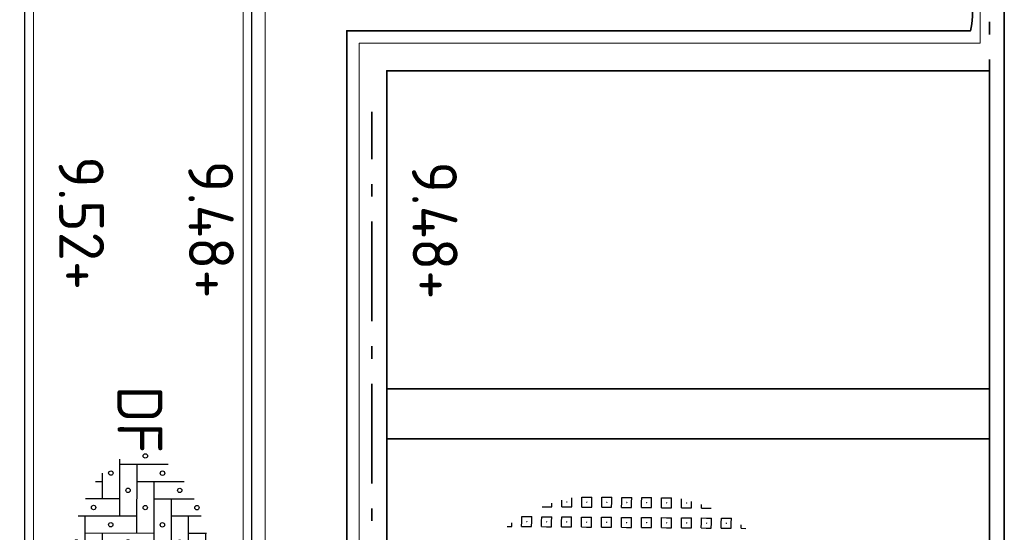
# Model space of a CAD drawing. Header units: metres. Extents: x 133 to 690, y 59 to 257.
# Tile 47 of 84: x 469 to 477, y 120 to 124. Entities that reach past the tile are written whole.
import ezdxf
from ezdxf.enums import TextEntityAlignment as Align

# ---------------------------------------------------------------- set-up
doc = ezdxf.new("R2010")
doc.units = ezdxf.units.M
doc.header["$LTSCALE"] = 0.05
doc.linetypes.add('VH-OPSLUITBAND_120X250', pattern=[26, 16, -4, 2, -4])
for name, color, linetype, lineweight in [('N-WE-GR-HAAG-G', 253, 'GR-HAAG1', 9), ('N-WE-IE-TERREINAFSCHEIDING_KUNSTMATIG_RASTERHEKWERK-G', 4, 'IE-TERREINAFSCHEIDING-KUNSTMATIG-OPEN', 35), ('N-WE-VH-KANTOPSLUITING_OPSLUITBAND_120X250-G', 150, 'VH-OPSLUITBAND_120X250', 35), ('N-WE-VH-KANTOPSLUITING_VOORKANTBAND_OB_100x200-G', 2, 'Continuous', 25), ('N-WE-VH-KANTOPSLUITING_VOORKANTBAND_OB_120x250-G', 3, 'Continuous', 35), ('N-WE-VH-KANTVERHARDING_STREKLAAG-G', 253, 'Continuous', 18), ('N-WE-VH-VERHARDING_GRASPLAAT-G', 70, 'Continuous', 35), ('N-WE-VH-VERHARDING_STRAATBAKSTEEN-S', 252, 'Continuous', 25), ('N-WE-VH-VERHARDING_TEGEL_GRAS-S', 252, 'Continuous', 25), ('N-WE-VH-VERHARDING_TEGEL_GRAS_VAKMARKERING-G', 252, 'Continuous', 35), ('X-XX-AL-HOOGTELABEL-T25', 7, 'Continuous', 25)]:
    doc.layers.add(name, color=color, linetype=linetype, lineweight=lineweight)
doc.styles.add('NLCS-ISO', font='NLCS-ISO.ttf')
doc.linetypes.add('GR-HAAG1', pattern='A,6,[176,NLCS.SHX,S=0.125,R=0,X=0,Y=0],-2', length=8)
doc.linetypes.add('IE-TERREINAFSCHEIDING-KUNSTMATIG-OPEN', pattern='A,7,-1.5,[67,NLCS.SHX,S=0.75,R=0,X=0,Y=0],-1.5', length=10)

# ---------------------------------------------------------------- blocks, each defined once
blk = doc.blocks.new('SVH-GRASTEGEL_STIP-SO')
for p, q in [((-1.844, 2.624), (-1.844, 2.787)), ((-1.444, 2.824), (-1.244, 2.824)), ((-1.444, 2.624), (-1.444, 2.824)), ((-1.244, 2.824), (-1.044, 2.824)), ((-1.044, 2.624), (-1.044, 2.824)), ((-0.644, 2.824), (-0.444, 2.824)), ((-0.644, 2.624), (-0.644, 2.824)), ((-0.444, 2.824), (-0.244, 2.824)), ((-0.244, 2.624), (-0.244, 2.824)), ((0.156, 2.824), (0.356, 2.824)), ((0.156, 2.624), (0.156, 2.824)), ((0.356, 2.824), (0.556, 2.824)), ((0.556, 2.624), (0.556, 2.824)), ((0.956, 2.824), (1.156, 2.824)), ((0.956, 2.624), (0.956, 2.824)), ((1.156, 2.824), (1.356, 2.824)), ((1.356, 2.624), (1.356, 2.824)), ((1.756, 2.824), (1.956, 2.824)), ((1.756, 2.624), (1.756, 2.824)), ((1.956, 2.824), (2.156, 2.824)), ((2.156, 2.624), (2.156, 2.824)), ((2.556, 2.624), (2.556, 2.785)), ((-3.033, 2.424), (-2.844, 2.424)), ((-2.844, 2.424), (-2.644, 2.424)), ((-2.644, 2.424), (-2.644, 2.565)), ((-2.244, 2.624), (-2.244, 2.688)), ((-2.244, 2.424), (-2.244, 2.624)), ((-2.244, 2.424), (-2.044, 2.424)), ((-2.052, 2.624), (-2.044, 2.624)), ((-2.052, 2.624), (-2.044, 2.624)), ((-2.044, 2.632), (-2.044, 2.624)), ((-2.044, 2.632), (-2.044, 2.624)), ((-2.044, 2.624), (-2.044, 2.617)), ((-2.044, 2.624), (-2.037, 2.624)), ((-2.044, 2.624), (-2.044, 2.617)), ((-2.044, 2.624), (-2.037, 2.624)), ((-2.044, 2.424), (-1.844, 2.424)), ((-1.844, 2.424), (-1.844, 2.624)), ((-1.444, 2.424), (-1.444, 2.624)), ((-1.444, 2.424), (-1.244, 2.424)), ((-1.252, 2.624), (-1.244, 2.624)), ((-1.252, 2.624), (-1.244, 2.624)), ((-1.244, 2.632), (-1.244, 2.624)), ((-1.244, 2.632), (-1.244, 2.624)), ((-1.244, 2.624), (-1.244, 2.617)), ((-1.244, 2.624), (-1.237, 2.624)), ((-1.244, 2.624), (-1.244, 2.617)), ((-1.244, 2.624), (-1.237, 2.624)), ((-1.244, 2.424), (-1.044, 2.424)), ((-1.044, 2.424), (-1.044, 2.624)), ((-0.644, 2.424), (-0.644, 2.624)), ((-0.644, 2.424), (-0.444, 2.424)), ((-0.452, 2.624), (-0.444, 2.624)), ((-0.452, 2.624), (-0.444, 2.624)), ((-0.444, 2.632), (-0.444, 2.624)), ((-0.444, 2.632), (-0.444, 2.624)), ((-0.444, 2.624), (-0.444, 2.617)), ((-0.444, 2.624), (-0.437, 2.624)), ((-0.444, 2.624), (-0.444, 2.617)), ((-0.444, 2.624), (-0.437, 2.624)), ((-0.444, 2.424), (-0.244, 2.424)), ((-0.244, 2.424), (-0.244, 2.624)), ((0.156, 2.424), (0.156, 2.624)), ((0.156, 2.424), (0.356, 2.424)), ((0.348, 2.624), (0.356, 2.624)), ((0.348, 2.624), (0.356, 2.624)), ((0.356, 2.632), (0.356, 2.624)), ((0.356, 2.632), (0.356, 2.624)), ((0.356, 2.624), (0.356, 2.617)), ((0.356, 2.624), (0.363, 2.624)), ((0.356, 2.624), (0.356, 2.617)), ((0.356, 2.624), (0.363, 2.624)), ((0.356, 2.424), (0.556, 2.424)), ((0.556, 2.424), (0.556, 2.624)), ((0.956, 2.424), (0.956, 2.624)), ((0.956, 2.424), (1.156, 2.424)), ((1.148, 2.624), (1.156, 2.624)), ((1.148, 2.624), (1.156, 2.624)), ((1.156, 2.632), (1.156, 2.624)), ((1.156, 2.632), (1.156, 2.624)), ((1.156, 2.624), (1.156, 2.617)), ((1.156, 2.624), (1.163, 2.624)), ((1.156, 2.624), (1.156, 2.617)), ((1.156, 2.624), (1.163, 2.624)), ((1.156, 2.424), (1.356, 2.424)), ((1.356, 2.424), (1.356, 2.624)), ((1.756, 2.424), (1.756, 2.624)), ((1.756, 2.424), (1.956, 2.424)), ((1.948, 2.624), (1.956, 2.624)), ((1.948, 2.624), (1.956, 2.624)), ((1.956, 2.632), (1.956, 2.624)), ((1.956, 2.632), (1.956, 2.624)), ((1.956, 2.624), (1.956, 2.617)), ((1.956, 2.624), (1.963, 2.624)), ((1.956, 2.624), (1.956, 2.617)), ((1.956, 2.624), (1.963, 2.624)), ((1.956, 2.424), (2.156, 2.424)), ((2.156, 2.424), (2.156, 2.624)), ((2.556, 2.424), (2.556, 2.624)), ((2.556, 2.424), (2.756, 2.424)), ((2.748, 2.624), (2.756, 2.624)), ((2.748, 2.624), (2.756, 2.624)), ((2.756, 2.632), (2.756, 2.624)), ((2.756, 2.632), (2.756, 2.624)), ((2.756, 2.624), (2.756, 2.617)), ((2.756, 2.624), (2.763, 2.624)), ((2.756, 2.624), (2.756, 2.617)), ((2.756, 2.624), (2.763, 2.624)), ((2.756, 2.424), (2.956, 2.424)), ((2.956, 2.624), (2.956, 2.688)), ((2.956, 2.424), (2.956, 2.624)), ((3.356, 2.424), (3.356, 2.565)), ((3.356, 2.424), (3.556, 2.424)), ((3.556, 2.424), (3.739, 2.424)), ((-3.844, 2.024), (-3.644, 2.024)), ((-3.844, 1.824), (-3.844, 2.024)), ((-3.644, 2.024), (-3.444, 2.024)), ((-3.444, 1.824), (-3.444, 2.024)), ((-3.044, 2.024), (-2.844, 2.024)), ((-3.044, 1.824), (-3.044, 2.024)), ((-2.844, 2.024), (-2.644, 2.024)), ((-2.644, 1.824), (-2.644, 2.024)), ((-2.244, 2.024), (-2.044, 2.024)), ((-2.244, 1.824), (-2.244, 2.024)), ((-2.044, 2.024), (-1.844, 2.024)), ((-1.844, 1.824), (-1.844, 2.024)), ((-1.444, 2.024), (-1.244, 2.024)), ((-1.444, 1.824), (-1.444, 2.024)), ((-1.244, 2.024), (-1.044, 2.024)), ((-1.044, 1.824), (-1.044, 2.024)), ((-0.644, 2.024), (-0.444, 2.024)), ((-0.644, 1.824), (-0.644, 2.024)), ((-0.444, 2.024), (-0.244, 2.024)), ((-0.244, 1.824), (-0.244, 2.024)), ((0.156, 2.024), (0.356, 2.024)), ((0.156, 1.824), (0.156, 2.024)), ((0.356, 2.024), (0.556, 2.024)), ((0.556, 1.824), (0.556, 2.024)), ((0.956, 2.024), (1.156, 2.024)), ((0.956, 1.824), (0.956, 2.024)), ((1.156, 2.024), (1.356, 2.024)), ((1.356, 1.824), (1.356, 2.024)), ((1.756, 2.024), (1.956, 2.024)), ((1.756, 1.824), (1.756, 2.024)), ((1.956, 2.024), (2.156, 2.024)), ((2.156, 1.824), (2.156, 2.024)), ((2.556, 2.024), (2.756, 2.024)), ((2.556, 1.824), (2.556, 2.024)), ((2.756, 2.024), (2.956, 2.024)), ((2.956, 1.824), (2.956, 2.024)), ((3.356, 2.024), (3.556, 2.024)), ((3.356, 1.824), (3.356, 2.024)), ((3.556, 2.024), (3.756, 2.024)), ((3.756, 1.824), (3.756, 2.024)), ((4.156, 2.024), (4.356, 2.024)), ((4.156, 1.824), (4.156, 2.024)), ((4.356, 2.024), (4.556, 2.024)), ((4.556, 1.824), (4.556, 2.024)), ((-4.423, 1.624), (-4.244, 1.624)), ((-4.244, 1.624), (-4.244, 1.766)), ((-3.844, 1.624), (-3.844, 1.824)), ((-3.844, 1.624), (-3.644, 1.624)), ((-3.652, 1.824), (-3.644, 1.824)), ((-3.652, 1.824), (-3.644, 1.824)), ((-3.644, 1.832), (-3.644, 1.824)), ((-3.644, 1.832), (-3.644, 1.824)), ((-3.644, 1.824), (-3.644, 1.817)), ((-3.644, 1.824), (-3.637, 1.824)), ((-3.644, 1.824), (-3.644, 1.817)), ((-3.644, 1.824), (-3.637, 1.824)), ((-3.644, 1.624), (-3.444, 1.624)), ((-3.444, 1.624), (-3.444, 1.824)), ((-3.044, 1.624), (-3.044, 1.824)), ((-3.044, 1.624), (-2.844, 1.624)), ((-2.852, 1.824), (-2.844, 1.824)), ((-2.852, 1.824), (-2.844, 1.824)), ((-2.844, 1.832), (-2.844, 1.824)), ((-2.844, 1.832), (-2.844, 1.824)), ((-2.844, 1.824), (-2.844, 1.817)), ((-2.844, 1.824), (-2.837, 1.824)), ((-2.844, 1.824), (-2.844, 1.817)), ((-2.844, 1.824), (-2.837, 1.824)), ((-2.844, 1.624), (-2.644, 1.624)), ((-2.644, 1.624), (-2.644, 1.824)), ((-2.244, 1.624), (-2.244, 1.824)), ((-2.244, 1.624), (-2.044, 1.624)), ((-2.052, 1.824), (-2.044, 1.824)), ((-2.052, 1.824), (-2.044, 1.824)), ((-2.044, 1.832), (-2.044, 1.824)), ((-2.044, 1.832), (-2.044, 1.824)), ((-2.044, 1.824), (-2.044, 1.817)), ((-2.044, 1.824), (-2.037, 1.824)), ((-2.044, 1.824), (-2.044, 1.817)), ((-2.044, 1.824), (-2.037, 1.824)), ((-2.044, 1.624), (-1.844, 1.624)), ((-1.844, 1.624), (-1.844, 1.824)), ((-1.444, 1.624), (-1.444, 1.824)), ((-1.444, 1.624), (-1.244, 1.624)), ((-1.252, 1.824), (-1.244, 1.824)), ((-1.252, 1.824), (-1.244, 1.824)), ((-1.244, 1.832), (-1.244, 1.824)), ((-1.244, 1.832), (-1.244, 1.824)), ((-1.244, 1.824), (-1.244, 1.817)), ((-1.244, 1.824), (-1.237, 1.824)), ((-1.244, 1.824), (-1.244, 1.817)), ((-1.244, 1.824), (-1.237, 1.824)), ((-1.244, 1.624), (-1.044, 1.624)), ((-1.044, 1.624), (-1.044, 1.824)), ((-0.644, 1.624), (-0.644, 1.824)), ((-0.644, 1.624), (-0.444, 1.624)), ((-0.452, 1.824), (-0.444, 1.824)), ((-0.452, 1.824), (-0.444, 1.824)), ((-0.444, 1.832), (-0.444, 1.824)), ((-0.444, 1.832), (-0.444, 1.824)), ((-0.444, 1.824), (-0.444, 1.817)), ((-0.444, 1.824), (-0.437, 1.824)), ((-0.444, 1.824), (-0.444, 1.817)), ((-0.444, 1.824), (-0.437, 1.824)), ((-0.444, 1.624), (-0.244, 1.624)), ((-0.244, 1.624), (-0.244, 1.824)), ((0.156, 1.624), (0.156, 1.824)), ((0.156, 1.624), (0.356, 1.624)), ((0.348, 1.824), (0.356, 1.824)), ((0.348, 1.824), (0.356, 1.824)), ((0.356, 1.832), (0.356, 1.824)), ((0.356, 1.832), (0.356, 1.824)), ((0.356, 1.824), (0.356, 1.817)), ((0.356, 1.824), (0.363, 1.824)), ((0.356, 1.824), (0.356, 1.817)), ((0.356, 1.824), (0.363, 1.824)), ((0.356, 1.624), (0.556, 1.624)), ((0.556, 1.624), (0.556, 1.824)), ((0.956, 1.624), (0.956, 1.824)), ((0.956, 1.624), (1.156, 1.624)), ((1.148, 1.824), (1.156, 1.824)), ((1.148, 1.824), (1.156, 1.824)), ((1.156, 1.832), (1.156, 1.824)), ((1.156, 1.832), (1.156, 1.824)), ((1.156, 1.824), (1.156, 1.817)), ((1.156, 1.824), (1.163, 1.824)), ((1.156, 1.824), (1.156, 1.817)), ((1.156, 1.824), (1.163, 1.824)), ((1.156, 1.624), (1.356, 1.624)), ((1.356, 1.624), (1.356, 1.824)), ((1.756, 1.624), (1.756, 1.824)), ((1.756, 1.624), (1.956, 1.624)), ((1.948, 1.824), (1.956, 1.824)), ((1.948, 1.824), (1.956, 1.824)), ((1.956, 1.832), (1.956, 1.824)), ((1.956, 1.832), (1.956, 1.824)), ((1.956, 1.824), (1.956, 1.817)), ((1.956, 1.824), (1.963, 1.824)), ((1.956, 1.824), (1.956, 1.817)), ((1.956, 1.824), (1.963, 1.824)), ((1.956, 1.624), (2.156, 1.624)), ((2.156, 1.624), (2.156, 1.824)), ((2.556, 1.624), (2.556, 1.824)), ((2.556, 1.624), (2.756, 1.624)), ((2.748, 1.824), (2.756, 1.824)), ((2.748, 1.824), (2.756, 1.824)), ((2.756, 1.832), (2.756, 1.824)), ((2.756, 1.832), (2.756, 1.824)), ((2.756, 1.824), (2.756, 1.817)), ((2.756, 1.824), (2.763, 1.824)), ((2.756, 1.824), (2.756, 1.817)), ((2.756, 1.824), (2.763, 1.824)), ((2.756, 1.624), (2.956, 1.624)), ((2.956, 1.624), (2.956, 1.824)), ((3.356, 1.624), (3.356, 1.824)), ((3.356, 1.624), (3.556, 1.624)), ((3.548, 1.824), (3.556, 1.824)), ((3.548, 1.824), (3.556, 1.824)), ((3.556, 1.832), (3.556, 1.824)), ((3.556, 1.832), (3.556, 1.824)), ((3.556, 1.824), (3.556, 1.817)), ((3.556, 1.824), (3.563, 1.824)), ((3.556, 1.824), (3.556, 1.817)), ((3.556, 1.824), (3.563, 1.824)), ((3.556, 1.624), (3.756, 1.624)), ((3.756, 1.624), (3.756, 1.824)), ((4.156, 1.624), (4.156, 1.824)), ((4.156, 1.624), (4.356, 1.624)), ((4.348, 1.824), (4.356, 1.824)), ((4.348, 1.824), (4.356, 1.824)), ((4.356, 1.832), (4.356, 1.824)), ((4.356, 1.832), (4.356, 1.824)), ((4.356, 1.824), (4.356, 1.817)), ((4.356, 1.824), (4.363, 1.824)), ((4.356, 1.824), (4.356, 1.817)), ((4.356, 1.824), (4.363, 1.824)), ((4.356, 1.624), (4.556, 1.624)), ((4.556, 1.624), (4.556, 1.824)), ((4.956, 1.624), (4.956, 1.765)), ((4.956, 1.624), (5.134, 1.624))]:
    blk.add_line(p, q)
at = {"style": 'NLCS-ISO'}
blk.add_attdef('KLEUR', text='', height=1.8, dxfattribs=at).set_placement((7.655, 0), align=Align.MIDDLE_LEFT)
at = {"style": 'NLCS-ISO', "flags": 1}
blk.add_attdef('FUNCTIE', text='', height=1.8, dxfattribs=at).set_placement((0.116, -3.585), align=Align.MIDDLE_CENTER)
blk = doc.blocks.new('SVH-SBS_DIKFORMAAT_ELLEBOOG-SO')
at = {"ltscale": 0.1}
for p, q in [((-1.38, 2.799), (-1.38, 2.07)), ((-0.69, 2.946), (-0.69, 2.76)), ((1.38, 3.093), (1.38, 0.69)), ((2.07, 3.053), (2.07, 1.38)), ((2.76, 2.965), (2.76, 2.07)), ((3.45, 2.827), (3.45, 2.76)), ((-2.07, 2.59), (-2.07, 1.38)), ((-1.38, 2.76), (1.38, 2.76)), ((0.69, 2.76), (0.69, 0)), ((2.76, 2.76), (3.709, 2.76)), ((-2.76, 2.302), (-2.76, 0.69)), ((-2.07, 2.07), (0.69, 2.07)), ((0, 2.07), (0, -0.69)), ((2.07, 2.07), (4.83, 2.07)), ((4.14, 2.07), (4.14, -0.69)), ((4.83, 2.356), (4.83, 0)), ((5.52, 1.975), (5.52, 0.69)), ((-3.45, 1.898), (-3.45, 0)), ((-4.14, 1.257), (-4.14, -0.69)), ((-2.76, 1.38), (0, 1.38)), ((-0.69, 1.38), (-0.69, -1.38)), ((1.38, 1.38), (4.14, 1.38)), ((3.45, 1.38), (3.45, -1.38)), ((5.52, 1.38), (6.22, 1.38)), ((6.21, 1.392), (6.21, 1.38)), ((-3.45, 0.69), (-0.69, 0.69)), ((-1.38, 0.69), (-1.38, -2.07)), ((0.69, 0.69), (3.45, 0.69)), ((2.76, 0.69), (2.76, -2.07)), ((4.83, 0.69), (6.646, 0.69)), ((-4.14, 0), (-1.38, 0)), ((0, 0), (2.76, 0)), ((4.14, 0), (6.745, 0)), ((-2.07, 0), (-2.07, -2.341)), ((2.07, 0), (2.07, -2.76)), ((6.21, 0), (6.21, -1.143)), ((-4.35, -0.69), (-2.07, -0.69)), ((-2.76, -0.69), (-2.76, -2.053)), ((-0.69, -0.69), (2.07, -0.69)), ((1.38, -0.69), (1.38, -2.845)), ((3.45, -0.69), (6.21, -0.69)), ((5.52, -0.69), (5.52, -1.726)), ((-3.789, -1.38), (-2.76, -1.38)), ((-3.45, -1.38), (-3.45, -1.649)), ((-1.38, -1.38), (1.38, -1.38)), ((0.69, -1.38), (0.69, -2.841)), ((2.76, -1.38), (5.52, -1.38)), ((4.83, -1.38), (4.83, -2.107)), ((-2.07, -2.07), (0.69, -2.07)), ((0, -2.07), (0, -2.793)), ((2.07, -2.07), (4.83, -2.07)), ((4.14, -2.07), (4.14, -2.38)), ((-0.278, -2.76), (0, -2.76)), ((1.38, -2.76), (2.461, -2.76))]:
    blk.add_line(p, q, dxfattribs=at)
for centre in [(-2.415, 2.415), (-0.345, 2.415), (1.725, 2.415), (3.795, 2.415), (-3.105, 1.725), (-1.035, 1.725), (1.035, 1.725), (3.105, 1.725), (5.175, 1.725), (-3.795, 1.035), (-1.725, 1.035), (0.345, 1.035), (2.415, 1.035), (4.485, 1.035), (5.865, 1.035), (-4.485, 0.345), (-2.415, 0.345), (-0.345, 0.345), (1.725, 0.345), (3.795, 0.345), (5.865, 0.345), (-3.105, -0.345), (-1.035, -0.345), (1.035, -0.345), (3.105, -0.345), (5.175, -0.345), (6.555, -0.345), (-3.795, -1.035), (-1.725, -1.035), (0.345, -1.035), (2.415, -1.035), (4.485, -1.035), (-2.415, -1.725), (-0.345, -1.725), (1.725, -1.725), (3.795, -1.725), (-1.035, -2.415), (1.035, -2.415), (3.105, -2.415)]:
    blk.add_circle(centre, 0.0881, dxfattribs=at)
at = {"style": 'NLCS-ISO'}
blk.add_attdef('FORMAAT', text='', height=1.8, dxfattribs=at).set_placement((-4.59, 0.124), align=Align.MIDDLE_RIGHT)
blk.add_attdef('KLEUR', text='', height=1.8, dxfattribs=at).set_placement((6.845, 0.124), align=Align.MIDDLE_LEFT)
at = {"style": 'NLCS-ISO', "flags": 1}
blk.add_attdef('FUNCTIE', text='', height=1.8, dxfattribs=at).set_placement((0.116, -3.585), align=Align.MIDDLE_CENTER)

msp = doc.modelspace()

# ---------------------------------------------------------------- linework, layer by layer
at = {"layer": 'N-WE-GR-HAAG-G'}
msp.add_lwpolyline([(471.0793, 101.9934), (471.0833, 125.5764), (476.1314, 124.8833, -0.367564), (476.813, 124.2022), (476.813, 123.7222), (476.813, 123.7222)], format="xyb", dxfattribs=at)
msp.add_lwpolyline([(476.813, 123.7222), (471.8377, 123.7222), (471.8377, 101.9934)], dxfattribs=at)
at = {"layer": 'N-WE-IE-TERREINAFSCHEIDING_KUNSTMATIG_RASTERHEKWERK-G', "flags": 128}
msp.add_lwpolyline([(471.2777, 125.4379), (476.0937, 124.7768, -0.416385), (476.7376, 123.8222), (471.7377, 123.8222), (471.7377, 101.9934)], format="xyb", dxfattribs=at)
at = {"layer": 'N-WE-VH-KANTOPSLUITING_OPSLUITBAND_120X250-G', "flags": 128}
msp.add_lwpolyline([(476.8877, 101.9934), (476.8877, 123.5022), (476.8877, 124.1022, 0.375321), (476.1258, 124.9742), (469.0577, 125.9382), (469.0577, 134.7714)], format="xyb", dxfattribs=at)
at = {"layer": 'N-WE-VH-KANTOPSLUITING_OPSLUITBAND_120X250-G'}
msp.add_lwpolyline([(471.9377, 101.9934), (471.9377, 123.1722)], dxfattribs=at)
at = {"layer": 'N-WE-VH-KANTOPSLUITING_VOORKANTBAND_OB_100x200-G', "flags": 128}
for points in [[(469.1577, 101.9934), (469.1577, 124.3822), (469.1577, 125.9245)], [(470.9777, 101.9934), (470.9777, 125.6808)]]:
    msp.add_lwpolyline(points, dxfattribs=at)
at = {"layer": 'N-WE-VH-KANTOPSLUITING_VOORKANTBAND_OB_120x250-G', "flags": 128}
msp.add_lwpolyline([(477.0077, 101.9934), (477.0077, 123.5022), (477.0077, 124.1022, 0.375321), (476.1419, 125.0932), (469.1777, 126.0429), (469.1777, 134.7714)], format="xyb", dxfattribs=at)
at = {"layer": 'N-WE-VH-KANTVERHARDING_STREKLAAG-G', "ltscale": 0.1, "flags": 128}
msp.add_lwpolyline([(470.9077, 101.9934), (470.9077, 125.6169), (469.2277, 125.8444), (469.2277, 124.3822), (469.2277, 101.9934)], dxfattribs=at)
at = {"layer": 'N-WE-VH-VERHARDING_GRASPLAAT-G'}
for points in [[(476.8877, 120.9522), (476.8877, 123.5022), (476.5577, 123.5022), (472.0577, 123.5022), (472.0577, 120.9522), (476.8877, 120.9522)], [(476.8877, 118.4522), (476.8877, 120.5522), (472.0577, 120.5522), (472.0577, 118.4522), (476.8877, 118.4522)]]:
    msp.add_lwpolyline(points, close=True, dxfattribs=at)
at = {"layer": 'N-WE-VH-VERHARDING_TEGEL_GRAS_VAKMARKERING-G', "flags": 128}
msp.add_lwpolyline([(476.8877, 120.9522), (472.0577, 120.9522), (472.0577, 120.5522), (476.8877, 120.5522)], close=True, dxfattribs=at)

# ---------------------------------------------------------------- block references
at = {"layer": 'N-WE-VH-VERHARDING_STRAATBAKSTEEN-S', "xscale": 0.1999999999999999, "yscale": 0.1999999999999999, "zscale": 0.1999999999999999, "rotation": 269.9129258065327}
msp.add_blockref('SVH-SBS_DIKFORMAAT_ELLEBOOG-SO', (470.0525, 119.5172), dxfattribs=at).add_auto_attribs({'FORMAAT': 'DF', 'KLEUR': 'A'})
at = {"layer": 'N-WE-VH-VERHARDING_TEGEL_GRAS-S', "xscale": 0.1999999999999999, "yscale": 0.1999999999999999, "zscale": 0.1999999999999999, "rotation": 359.5225853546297}
msp.add_blockref('SVH-GRASTEGEL_STIP-SO', (473.9053, 119.5175), dxfattribs=at)

# ---------------------------------------------------------------- texts
at = {"layer": 'X-XX-AL-HOOGTELABEL-T25', "style": 'NLCS-ISO'}
for s, p in [('9.52+', (469.4276, 122.8152)), ('9.48+', (470.4661, 122.7798)), ('9.48+', (472.2595, 122.7728))]:
    msp.add_text(s, height=0.36, rotation=270.42012, dxfattribs=at).set_placement(p)

doc.saveas('drawing.dxf')
